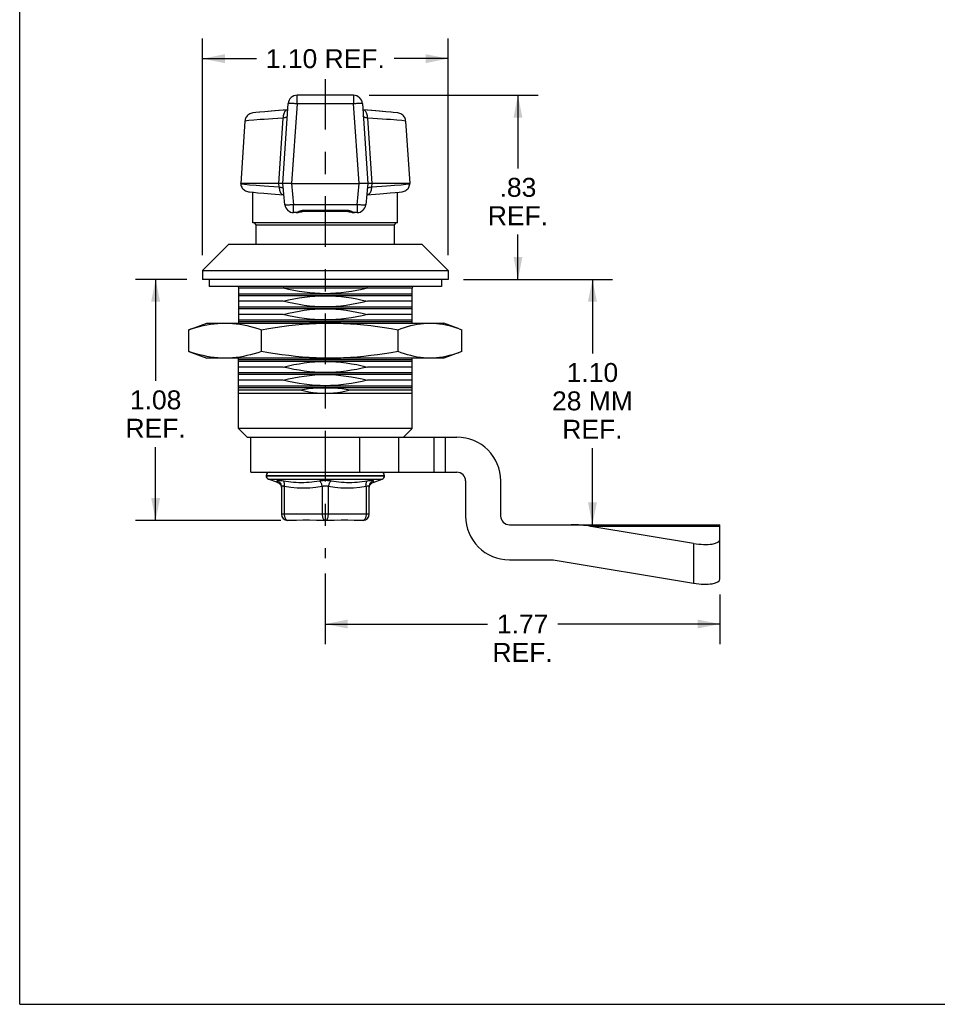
# Model space of a CAD drawing. Header units: inches. Extents: x 0 to 11, y 0 to 8.5.
# Tile 1 of 6: x 0 to 4.1, y 0 to 4.4. Entities that reach past the tile are written whole.
import ezdxf

# ---------------------------------------------------------------- set-up
doc = ezdxf.new("R2010")
doc.units = ezdxf.units.IN
doc.header["$LTSCALE"] = 0.605
doc.header["$MEASUREMENT"] = 0
doc.linetypes.add('CENTER', pattern=[0.6, 0.375, -0.075, 0.075, -0.075])
doc.layers.get('0').update_dxf_attribs({"linetype": 'CONTINUOUS'})
doc.layers.add('DEFAULT_1', color=7, linetype='CENTER')
doc.styles.get("Standard").update_dxf_attribs({"font": 'arial.ttf'})
doc.dimstyles.new('DIMSTYLE_1', dxfattribs={"dimtxt": 0.085, "dimasz": 0.1, "dimexe": 0.09, "dimexo": 0.07, "dimgap": 0.0425, "dimtad": 0, "dimtih": 1, "dimtoh": 1, "dimzin": 4, "dimdsep": 46, "dimtxsty": 'Standard', "dimblk": '_FILLED', "dimblk1": '_FILLED', "dimblk2": '_FILLED', "dimcen": 0.09, "dimazin": 1, "dimtfac": 1, "dimtofl": 0, "dimtmove": 0, "dimatfit": 3, "dimldrblk": '_FILLED', "dimfxl": 0, "dimtolj": 1, "dimtzin": 4, "dimarcsym": 0})

# ---------------------------------------------------------------- blocks, each defined once
blk = doc.blocks.new('_FILLED')
at = {"color": 0, "linetype": 'ByBlock'}
blk.add_solid([(0, 0), (-1, 0.2), (-1, -0.2)], dxfattribs=at)
blk = doc.blocks.new('*D6')
at = {"color": 2, "linetype": 'Continuous'}
for p, q in [((0.8211, 3.3658), (0.8211, 4.3378)), ((1.9234, 3.3658), (1.9234, 4.3378)), ((0.8211, 4.2478), (1.0629, 4.2478)), ((1.9234, 4.2478), (1.6816, 4.2478))]:
    blk.add_line(p, q, dxfattribs=at)
at = {"color": 2, "linetype": 'Continuous', "xscale": 0.1, "yscale": 0.1, "zscale": 0.1, "rotation": 180}
blk.add_blockref('_FILLED', (0.8211, 4.2478), dxfattribs=at)
at = {"color": 2, "linetype": 'Continuous', "xscale": 0.1, "yscale": 0.1, "zscale": 0.1}
blk.add_blockref('_FILLED', (1.9234, 4.2478), dxfattribs=at)
at = {"color": 2, "linetype": 'Continuous', "insert": (1.3723, 4.2903), "char_height": 0.085, "width": 0.533699, "attachment_point": 2, "line_spacing_factor": 0.9}
blk.add_mtext('1.10 REF.', dxfattribs=at)
blk = doc.blocks.new('*D7')
at = {"color": 2, "linetype": 'Continuous'}
for p, q in [((0.7511, 3.2564), (0.5203, 3.2564)), ((0.6103, 3.2564), (0.6103, 2.8001)), ((0.6103, 2.1737), (0.6103, 2.5026)), ((1.1724, 2.1737), (0.5203, 2.1737))]:
    blk.add_line(p, q, dxfattribs=at)
at = {"color": 2, "linetype": 'Continuous', "xscale": 0.1, "yscale": 0.1, "zscale": 0.1}
for p, rotation in [((0.6103, 3.2564), 90), ((0.6103, 2.1737), 270)]:
    blk.add_blockref('_FILLED', p, dxfattribs=dict(at, rotation=rotation))
at = {"color": 2, "linetype": 'Continuous', "insert": (0.6103, 2.7576), "char_height": 0.085, "width": 0.269851, "attachment_point": 2, "line_spacing_factor": 0.9}
blk.add_mtext('1.08\\PREF.', dxfattribs=at)
blk = doc.blocks.new('*D8')
at = {"color": 2, "linetype": 'Continuous'}
for p, q in [((1.5692, 4.0832), (2.3273, 4.0832)), ((2.2373, 4.0832), (2.2373, 3.7548)), ((2.2373, 3.2564), (2.2373, 3.4573)), ((1.9934, 3.2564), (2.3273, 3.2564))]:
    blk.add_line(p, q, dxfattribs=at)
at = {"color": 2, "linetype": 'Continuous', "xscale": 0.1, "yscale": 0.1, "zscale": 0.1}
for p, rotation in [((2.2373, 4.0832), 90), ((2.2373, 3.2564), 270)]:
    blk.add_blockref('_FILLED', p, dxfattribs=dict(at, rotation=rotation))
at = {"color": 2, "linetype": 'Continuous', "insert": (2.2373, 3.7123), "char_height": 0.085, "width": 0.269851, "attachment_point": 2, "line_spacing_factor": 0.9}
blk.add_mtext('.83\\PREF.', dxfattribs=at)
blk = doc.blocks.new('*D9')
at = {"color": 2, "linetype": 'Continuous'}
for p, q in [((1.9934, 3.2564), (2.6617, 3.2564)), ((2.5717, 3.2564), (2.5717, 2.9231)), ((2.5717, 2.1541), (2.5717, 2.4981))]:
    blk.add_line(p, q, dxfattribs=at)
at = {"color": 2, "linetype": 'Continuous', "xscale": 0.1, "yscale": 0.1, "zscale": 0.1}
for p, rotation in [((2.5717, 3.2564), 90), ((2.5717, 2.1541), 270)]:
    blk.add_blockref('_FILLED', p, dxfattribs=dict(at, rotation=rotation))
at = {"color": 2, "linetype": 'Continuous', "insert": (2.5717, 2.8806), "char_height": 0.085, "width": 0.362119, "attachment_point": 2, "line_spacing_factor": 0.9}
blk.add_mtext('1.10\\P28 MM\\PREF.', dxfattribs=at)
blk = doc.blocks.new('*D10')
at = {"color": 2, "linetype": 'Continuous'}
for p, q in [((1.3723, 1.9345), (1.3723, 1.6182)), ((3.1439, 1.8405), (3.1439, 1.6182)), ((1.3723, 1.7082), (2.1001, 1.7082)), ((3.1439, 1.7082), (2.4161, 1.7082))]:
    blk.add_line(p, q, dxfattribs=at)
at = {"color": 2, "linetype": 'Continuous', "xscale": 0.1, "yscale": 0.1, "zscale": 0.1, "rotation": 180}
blk.add_blockref('_FILLED', (1.3723, 1.7082), dxfattribs=at)
at = {"color": 2, "linetype": 'Continuous', "xscale": 0.1, "yscale": 0.1, "zscale": 0.1}
blk.add_blockref('_FILLED', (3.1439, 1.7082), dxfattribs=at)
at = {"color": 2, "linetype": 'Continuous', "insert": (2.2581, 1.7507), "char_height": 0.085, "width": 0.269851, "attachment_point": 2, "line_spacing_factor": 0.9}
blk.add_mtext('1.77\\PREF.', dxfattribs=at)

msp = doc.modelspace()

# ---------------------------------------------------------------- linework, layer by layer
at = {"color": 7, "linetype": 'Continuous'}
for p, q in [((0, 0), (0, 8.5)), ((1.2453, 4.0465), (1.2453, 4.0832)), ((1.4992, 4.0832), (1.2453, 4.0832)), ((1.4992, 4.0832), (1.4992, 4.0465)), ((1.1813, 3.6869), (1.206, 4.0465)), ((1.2453, 4.0465), (1.2206, 3.6869)), ((1.2453, 4.0465), (1.4992, 4.0465)), ((1.5239, 3.6869), (1.4992, 4.0465)), ((1.5385, 4.0465), (1.5632, 3.6869)), ((1.0604, 4.0055), (1.0465, 4.004)), ((1.0776, 4.0073), (1.0603, 4.0055)), ((1.1012, 4.0096), (1.0771, 4.0073)), ((1.1152, 4.0109), (1.1002, 4.0095)), ((1.1305, 4.0122), (1.114, 4.0108)), ((1.147, 4.0135), (1.1294, 4.0121)), ((1.1648, 4.0149), (1.1461, 4.0135)), ((1.1636, 3.6869), (1.1829, 3.9806)), ((1.1838, 4.0162), (1.1641, 4.0148)), ((1.204, 4.0174), (1.1834, 4.0161)), ((1.5611, 4.0161), (1.5405, 4.0174)), ((1.5804, 4.0148), (1.5607, 4.0162)), ((1.5616, 3.9806), (1.5809, 3.6869)), ((1.5984, 4.0135), (1.5797, 4.0149)), ((1.6152, 4.0121), (1.5975, 4.0135)), ((1.6305, 4.0108), (1.614, 4.0122)), ((1.6444, 4.0095), (1.6293, 4.0109)), ((1.6674, 4.0073), (1.6433, 4.0096)), ((1.6766, 4.0063), (1.6669, 4.0073)), ((1.698, 4.004), (1.6763, 4.0064)), ((1.0116, 3.9676), (0.9923, 3.6869)), ((1.0291, 3.9693), (1.0116, 3.9676)), ((1.0507, 3.9713), (1.0291, 3.9693)), ((1.6939, 3.9713), (1.6645, 3.9738)), ((1.7154, 3.9693), (1.6939, 3.9713)), ((1.7329, 3.9676), (1.7154, 3.9693)), ((1.7329, 3.9676), (1.7522, 3.6869)), ((0.9925, 3.6854), (0.9923, 3.6869)), ((1.1637, 3.6869), (0.9923, 3.6869)), ((0.9925, 3.6854), (0.9927, 3.6838)), ((0.9925, 3.6854), (1.0099, 3.6837)), ((1.0099, 3.6837), (1.0316, 3.6816)), ((1.0316, 3.6816), (1.0612, 3.679)), ((1.1741, 3.687), (1.1637, 3.6869)), ((1.1651, 3.6718), (1.1637, 3.6869)), ((1.1908, 3.5917), (1.1813, 3.6869)), ((1.2056, 3.6868), (1.1968, 3.6867)), ((1.2205, 3.6869), (1.2056, 3.6868)), ((1.2205, 3.6869), (1.23, 3.5917)), ((1.2206, 3.6869), (1.5239, 3.6869)), ((1.5146, 3.5917), (1.524, 3.6869)), ((1.5395, 3.6867), (1.524, 3.6869)), ((1.5483, 3.6867), (1.5395, 3.6867)), ((1.5552, 3.6867), (1.5483, 3.6867)), ((1.5632, 3.6869), (1.5538, 3.5917)), ((1.5705, 3.687), (1.5659, 3.687)), ((1.5809, 3.6869), (1.5705, 3.687)), ((1.5809, 3.6869), (1.5794, 3.6718)), ((1.7522, 3.6869), (1.5809, 3.6869)), ((1.7128, 3.6816), (1.7344, 3.6837)), ((1.7344, 3.6837), (1.752, 3.6854)), ((1.7518, 3.6838), (1.752, 3.6854)), ((1.752, 3.6854), (1.7522, 3.6869)), ((1.0272, 3.6502), (1.0316, 3.6497)), ((1.0316, 3.6497), (1.0491, 3.6478)), ((1.0475, 3.5098), (1.0475, 3.6479)), ((1.0491, 3.6478), (1.0698, 3.6456)), ((1.0698, 3.6456), (1.0968, 3.6431)), ((1.1665, 3.6375), (1.1864, 3.6362)), ((1.1837, 3.6364), (1.1841, 3.6364)), ((1.5604, 3.6364), (1.5604, 3.6364)), ((1.6864, 3.6468), (1.7035, 3.6486)), ((1.6971, 3.5098), (1.6971, 3.6479)), ((1.7033, 3.6486), (1.7173, 3.6502)), ((1.23, 3.5562), (1.23, 3.5917)), ((1.5146, 3.5917), (1.23, 3.5917)), ((1.5146, 3.5917), (1.5146, 3.5562)), ((1.2411, 3.5562), (1.23, 3.5562)), ((1.2704, 3.5608), (1.2704, 3.5655)), ((1.4741, 3.5655), (1.2704, 3.5655)), ((1.4741, 3.5608), (1.2704, 3.5608)), ((1.4741, 3.5655), (1.4741, 3.5608)), ((1.5146, 3.5562), (1.5034, 3.5562)), ((1.6971, 3.5098), (1.0475, 3.5098)), ((1.0622, 3.5019), (1.0544, 3.5098)), ((1.0622, 3.4139), (1.0622, 3.5019)), ((1.0622, 3.5019), (1.6823, 3.5019)), ((1.6823, 3.5019), (1.6902, 3.5098)), ((1.6823, 3.4139), (1.6823, 3.5019)), ((0.8211, 3.2958), (0.9392, 3.4139)), ((0.9392, 3.4139), (1.8053, 3.4139)), ((1.9234, 3.2958), (1.8053, 3.4139)), ((0.8211, 3.2958), (0.8211, 3.2564)), ((0.8211, 3.2958), (1.9234, 3.2958)), ((1.9234, 3.2958), (1.9234, 3.2564)), ((1.9234, 3.2564), (0.8211, 3.2564)), ((0.8506, 3.2564), (0.8506, 3.2249)), ((1.8939, 3.2564), (1.8939, 3.2249)), ((1.8939, 3.2249), (0.8506, 3.2249)), ((0.9813, 3.2249), (0.9825, 3.2171)), ((0.9825, 3.2171), (0.9825, 3.0599)), ((1.762, 3.2171), (0.9825, 3.2171)), ((0.9825, 3.1921), (1.762, 3.1921)), ((1.7632, 3.2249), (1.762, 3.2171)), ((1.762, 3.0599), (1.762, 3.2171)), ((1.762, 3.183), (0.9825, 3.183)), ((1.1835, 3.158), (0.9825, 3.158)), ((1.762, 3.158), (1.561, 3.158)), ((0.9825, 3.133), (1.762, 3.133)), ((1.762, 3.1239), (0.9825, 3.1239)), ((1.1835, 3.0989), (0.9825, 3.0989)), ((1.762, 3.0989), (1.561, 3.0989)), ((0.7713, 3.0346), (0.8408, 3.0599)), ((0.8408, 3.0599), (1.9038, 3.0599)), ((0.9825, 3.0739), (1.762, 3.0739)), ((1.762, 3.0649), (0.9825, 3.0649)), ((1.9732, 3.0346), (1.9038, 3.0599)), ((0.7713, 3.0346), (0.759, 3.03)), ((0.759, 2.9323), (0.759, 3.03)), ((1.0858, 2.9323), (1.0858, 3.03)), ((1.6991, 2.9323), (1.6991, 3.03)), ((1.9732, 3.0346), (1.9855, 3.03)), ((1.9855, 2.9323), (1.9855, 3.03)), ((0.759, 2.9323), (0.7713, 2.9277)), ((0.7713, 2.9277), (0.8408, 2.9024)), ((1.9732, 2.9277), (1.9038, 2.9024)), ((1.9855, 2.9323), (1.9732, 2.9277)), ((1.9038, 2.9024), (0.8408, 2.9024)), ((0.9825, 2.5871), (0.9825, 2.9024)), ((0.9825, 2.8968), (1.762, 2.8968)), ((1.762, 2.8877), (0.9825, 2.8877)), ((1.762, 2.5871), (1.762, 2.9024)), ((1.1835, 2.8627), (0.9825, 2.8627)), ((0.9825, 2.8377), (1.762, 2.8377)), ((1.762, 2.8627), (1.561, 2.8627)), ((1.762, 2.8287), (0.9825, 2.8287)), ((1.1835, 2.8037), (0.9825, 2.8037)), ((1.762, 2.8037), (1.561, 2.8037)), ((0.9825, 2.7787), (1.762, 2.7787)), ((1.762, 2.7696), (0.9825, 2.7696)), ((0.9825, 2.7605), (1.26, 2.7605)), ((0.9825, 2.7446), (1.762, 2.7446)), ((1.4845, 2.7605), (1.762, 2.7605)), ((0.9825, 2.5871), (1.0219, 2.5478)), ((1.762, 2.5871), (0.9825, 2.5871)), ((1.762, 2.5871), (1.7227, 2.5478)), ((1.0219, 2.5478), (1.9628, 2.5478)), ((1.0376, 2.3903), (1.0376, 2.5478)), ((1.5256, 2.5478), (1.5256, 2.3903)), ((1.7017, 2.3903), (1.7017, 2.5478)), ((1.8597, 2.5478), (1.8597, 2.3903)), ((1.9112, 2.3903), (1.9112, 2.5478)), ((1.0376, 2.3903), (1.9628, 2.3903)), ((1.1065, 2.3738), (1.1065, 2.3745)), ((1.1065, 2.3745), (1.638, 2.3745)), ((1.638, 2.3738), (1.1065, 2.3738)), ((1.1573, 2.3442), (1.1169, 2.359)), ((1.1169, 2.359), (1.6277, 2.359)), ((1.5872, 2.3442), (1.6277, 2.359)), ((1.638, 2.3738), (1.638, 2.3745)), ((2.0022, 2.3509), (2.0022, 2.1934)), ((2.1597, 2.1934), (2.1597, 2.3509)), ((1.1734, 2.3286), (1.1745, 2.3253)), ((1.1754, 2.3258), (1.1754, 2.2013)), ((1.1892, 2.2013), (1.1892, 2.3258)), ((1.3585, 2.3258), (1.3585, 2.2013)), ((1.386, 2.2013), (1.386, 2.3258)), ((1.5553, 2.3258), (1.5553, 2.2013)), ((1.5691, 2.2013), (1.5691, 2.3258)), ((1.5691, 2.2013), (1.1754, 2.2013)), ((1.2424, 2.1737), (1.203, 2.1737)), ((1.2706, 2.174), (1.2424, 2.1737)), ((1.4117, 2.1737), (1.3329, 2.1737)), ((1.4437, 2.174), (1.4117, 2.1737)), ((1.5416, 2.1737), (1.5021, 2.1737)), ((2.199, 2.1541), (3.1439, 2.1541)), ((3.1439, 2.1469), (2.5643, 2.1469)), ((3.0258, 2.0703), (2.5643, 2.1469)), ((3.1439, 1.9105), (3.1439, 2.1541)), ((3.0258, 2.0703), (3.0258, 1.8919)), ((2.199, 1.9966), (2.3959, 1.9966)), ((2.3959, 1.9966), (3.0258, 1.8919)), ((0, 0), (11, 0))]:
    msp.add_line(p, q, dxfattribs=at)
for points in [[(1.206, 4.0465), (1.2064, 4.0469), (1.2074, 4.0471), (1.2091, 4.0473), (1.2113, 4.0475), (1.2142, 4.0476), (1.2176, 4.0476), (1.2215, 4.0476), (1.2257, 4.0475), (1.2303, 4.0473), (1.2352, 4.0471), (1.2402, 4.0469), (1.2453, 4.0465)], [(1.4992, 4.0465), (1.5043, 4.0469), (1.5094, 4.0471), (1.5142, 4.0473), (1.5188, 4.0475), (1.5231, 4.0476), (1.5269, 4.0476), (1.5303, 4.0476), (1.5332, 4.0475), (1.5355, 4.0473), (1.5371, 4.0471), (1.5381, 4.0469), (1.5385, 4.0465)], [(1.0465, 4.004), (1.0418, 4.0032), (1.0372, 4.0018), (1.0327, 3.9998), (1.0286, 3.9973), (1.0248, 3.9943), (1.0213, 3.9909), (1.0184, 3.9871), (1.0159, 3.983), (1.014, 3.9786), (1.0126, 3.9742), (1.0118, 3.9696), (1.0116, 3.9676)], [(1.1829, 3.9806), (1.1595, 3.9793), (1.1373, 3.978), (1.1166, 3.9765), (1.0975, 3.9751), (1.08, 3.9738), (1.0507, 3.9713)], [(1.2013, 4.0172), (1.2008, 4.0172), (1.1982, 4.0166), (1.1957, 4.0154), (1.1933, 4.0136), (1.1911, 4.0112), (1.1891, 4.0081), (1.1873, 4.0046), (1.1857, 4.0005), (1.1845, 3.996), (1.1836, 3.9911), (1.1831, 3.986), (1.1829, 3.9806)], [(1.202, 3.9878), (1.2016, 3.9868), (1.2006, 3.9858), (1.199, 3.9848), (1.1968, 3.9839), (1.194, 3.983), (1.1907, 3.9822), (1.187, 3.9814), (1.1829, 3.9806)], [(1.5616, 3.9806), (1.5575, 3.9814), (1.5538, 3.9822), (1.5505, 3.983), (1.5478, 3.9839), (1.5456, 3.9848), (1.5439, 3.9858), (1.5429, 3.9868), (1.5425, 3.9878)], [(1.5616, 3.9806), (1.5615, 3.9858), (1.561, 3.9908), (1.5602, 3.9954), (1.5591, 3.9997), (1.5576, 4.0037), (1.5559, 4.0073), (1.5539, 4.0105), (1.5516, 4.0132), (1.5492, 4.0152), (1.5465, 4.0165), (1.5438, 4.0172), (1.5433, 4.0172)], [(1.6645, 3.9738), (1.647, 3.9751), (1.6279, 3.9766), (1.6072, 3.978), (1.5851, 3.9793), (1.5616, 3.9806)], [(1.7329, 3.9676), (1.7327, 3.9696), (1.7319, 3.9742), (1.7305, 3.9786), (1.7286, 3.983), (1.7261, 3.9871), (1.7232, 3.9909), (1.7198, 3.9943), (1.716, 3.9973), (1.7118, 3.9998), (1.7074, 4.0018), (1.7028, 4.0032), (1.698, 4.004)], [(0.9927, 3.6838), (0.9936, 3.6793), (0.995, 3.6749), (0.997, 3.6707), (0.9995, 3.6667), (1.0024, 3.663), (1.0058, 3.6596), (1.0096, 3.6567), (1.0137, 3.6543), (1.018, 3.6524), (1.0226, 3.651), (1.0272, 3.6502)], [(1.0612, 3.679), (1.0789, 3.6776), (1.0981, 3.6761), (1.1189, 3.6746), (1.1413, 3.6732), (1.1651, 3.6718)], [(1.1651, 3.6718), (1.1653, 3.6667), (1.1659, 3.6619), (1.1668, 3.6574), (1.168, 3.6532), (1.1695, 3.6493), (1.1713, 3.6458), (1.1734, 3.6428), (1.1757, 3.6402), (1.1782, 3.6383), (1.1809, 3.637), (1.1837, 3.6364)], [(1.1651, 3.6718), (1.1691, 3.671), (1.1727, 3.6701), (1.1758, 3.6693), (1.1785, 3.6684), (1.1806, 3.6675), (1.1822, 3.6666), (1.1831, 3.6656), (1.1835, 3.6647)], [(1.1813, 3.6869), (1.181, 3.687), (1.1801, 3.687), (1.1786, 3.687), (1.1741, 3.687)], [(1.1968, 3.6867), (1.1898, 3.6867), (1.1869, 3.6867), (1.1845, 3.6867), (1.1827, 3.6868), (1.1817, 3.6869), (1.1813, 3.6869)], [(1.5632, 3.6869), (1.5629, 3.6869), (1.5619, 3.6868), (1.5602, 3.6868), (1.558, 3.6867), (1.5552, 3.6867)], [(1.5794, 3.6718), (1.5792, 3.6667), (1.5786, 3.6619), (1.5777, 3.6574), (1.5765, 3.6532), (1.575, 3.6493), (1.5732, 3.6458), (1.5712, 3.6428), (1.5688, 3.6403), (1.5663, 3.6383), (1.5637, 3.637), (1.5608, 3.6364), (1.5604, 3.6364)], [(1.561, 3.6647), (1.5614, 3.6656), (1.5624, 3.6666), (1.5639, 3.6675), (1.5661, 3.6684), (1.5687, 3.6693), (1.5718, 3.6701), (1.5754, 3.671), (1.5794, 3.6718)], [(1.5659, 3.687), (1.5644, 3.687), (1.5635, 3.687), (1.5632, 3.6869)], [(1.5794, 3.6718), (1.6032, 3.6732), (1.6256, 3.6746), (1.6465, 3.6761), (1.6658, 3.6776), (1.6833, 3.679), (1.7128, 3.6816)], [(1.7173, 3.6502), (1.722, 3.651), (1.7265, 3.6524), (1.7309, 3.6543), (1.735, 3.6567), (1.7388, 3.6596), (1.7421, 3.663), (1.7451, 3.6667), (1.7475, 3.6707), (1.7495, 3.6749), (1.7509, 3.6793), (1.7518, 3.6838)], [(1.0968, 3.6431), (1.1124, 3.6417), (1.1291, 3.6403), (1.1472, 3.6389), (1.1665, 3.6375)], [(1.5582, 3.6362), (1.5787, 3.6375), (1.5981, 3.6389), (1.6164, 3.6404), (1.6334, 3.6418), (1.6489, 3.6432), (1.6629, 3.6445), (1.6864, 3.6468)], [(1.23, 3.5917), (1.2249, 3.5912), (1.2199, 3.5908), (1.2151, 3.5905), (1.2105, 3.5903), (1.2062, 3.5901), (1.2024, 3.5901), (1.199, 3.5901), (1.1962, 3.5903), (1.1939, 3.5905), (1.1922, 3.5908), (1.1912, 3.5912), (1.1908, 3.5917)], [(1.5538, 3.5917), (1.5534, 3.5912), (1.5523, 3.5908), (1.5507, 3.5905), (1.5484, 3.5903), (1.5455, 3.5901), (1.5421, 3.5901), (1.5383, 3.5901), (1.5341, 3.5903), (1.5295, 3.5905), (1.5247, 3.5908), (1.5197, 3.5912), (1.5146, 3.5917)], [(1.2547, 3.5611), (1.2498, 3.5588), (1.2474, 3.5578), (1.2452, 3.557), (1.2431, 3.5564), (1.2411, 3.5562)], [(1.2411, 3.5562), (1.2415, 3.5562), (1.2448, 3.5564), (1.248, 3.5568), (1.2511, 3.5573), (1.2542, 3.558)], [(1.2542, 3.558), (1.26, 3.5593), (1.2627, 3.5599), (1.2654, 3.5604), (1.268, 3.5607), (1.2704, 3.5608)], [(1.2704, 3.5655), (1.2678, 3.5653), (1.2653, 3.5649), (1.2626, 3.5642), (1.2599, 3.5633), (1.2573, 3.5623), (1.2547, 3.5611)], [(1.4947, 3.5588), (1.4898, 3.5611), (1.4872, 3.5623), (1.4846, 3.5634), (1.4819, 3.5643), (1.4793, 3.5649), (1.4767, 3.5653), (1.4741, 3.5655)], [(1.4741, 3.5608), (1.4767, 3.5607), (1.4792, 3.5604), (1.4818, 3.56), (1.4845, 3.5594)], [(1.4845, 3.5594), (1.4901, 3.5581), (1.493, 3.5574), (1.4961, 3.5568), (1.4994, 3.5564), (1.5028, 3.5562), (1.5034, 3.5562)], [(1.5034, 3.5562), (1.5014, 3.5564), (1.4993, 3.557), (1.4971, 3.5578), (1.4947, 3.5588)], [(1.3723, 3.1921), (1.3491, 3.1925), (1.3257, 3.1937), (1.3021, 3.1957), (1.2784, 3.1985), (1.2547, 3.2021), (1.2309, 3.2064), (1.2072, 3.2114), (1.1835, 3.2171)], [(1.561, 3.2171), (1.5375, 3.2114), (1.5139, 3.2065), (1.4902, 3.2021), (1.4665, 3.1985), (1.4428, 3.1957), (1.4192, 3.1937), (1.3957, 3.1925), (1.3723, 3.1921)], [(1.1835, 3.158), (1.2072, 3.1637), (1.2309, 3.1687), (1.2547, 3.173), (1.2784, 3.1766), (1.3021, 3.1794), (1.3257, 3.1814), (1.3491, 3.1826), (1.3723, 3.183)], [(1.3723, 3.133), (1.3488, 3.1334), (1.3253, 3.1346), (1.3017, 3.1367), (1.278, 3.1395), (1.2544, 3.1431), (1.2307, 3.1474), (1.2071, 3.1523), (1.1835, 3.158)], [(1.3723, 3.183), (1.3957, 3.1826), (1.4192, 3.1814), (1.4428, 3.1793), (1.4665, 3.1765), (1.4902, 3.1729), (1.5139, 3.1686), (1.5375, 3.1636), (1.561, 3.158)], [(1.561, 3.158), (1.5374, 3.1523), (1.5138, 3.1474), (1.4901, 3.1431), (1.4663, 3.1395), (1.4426, 3.1366), (1.419, 3.1346), (1.3955, 3.1334), (1.3723, 3.133)], [(1.1835, 3.0989), (1.2071, 3.1046), (1.2307, 3.1096), (1.2544, 3.1139), (1.278, 3.1175), (1.3017, 3.1203), (1.3253, 3.1223), (1.3488, 3.1235), (1.3723, 3.1239)], [(1.3723, 3.0739), (1.3488, 3.0744), (1.3253, 3.0756), (1.3017, 3.0776), (1.278, 3.0804), (1.2544, 3.084), (1.2307, 3.0883), (1.2071, 3.0933), (1.1835, 3.0989)], [(1.3723, 3.1239), (1.3955, 3.1235), (1.419, 3.1223), (1.4426, 3.1203), (1.4663, 3.1175), (1.4901, 3.1139), (1.5138, 3.1096), (1.5374, 3.1046), (1.561, 3.0989)], [(1.561, 3.0989), (1.5374, 3.0933), (1.5138, 3.0883), (1.4901, 3.084), (1.4663, 3.0804), (1.4426, 3.0776), (1.419, 3.0756), (1.3955, 3.0743), (1.3723, 3.0739)], [(0.759, 3.03), (0.7753, 3.0353), (0.7916, 3.0402), (0.808, 3.0447), (0.8243, 3.0486), (0.8406, 3.052), (0.857, 3.0548), (0.8733, 3.057), (0.8897, 3.0586), (0.906, 3.0596), (0.9224, 3.0599)], [(0.9224, 3.0599), (0.9388, 3.0596), (0.9551, 3.0586), (0.9715, 3.057), (0.9878, 3.0548), (1.0042, 3.052), (1.0205, 3.0486), (1.0368, 3.0447), (1.0532, 3.0402), (1.0695, 3.0353), (1.0858, 3.03)], [(1.0858, 3.03), (1.1164, 3.0353), (1.1471, 3.0402), (1.1777, 3.0447), (1.2083, 3.0486), (1.239, 3.052), (1.2696, 3.0548), (1.3003, 3.057), (1.331, 3.0586), (1.3617, 3.0596), (1.3924, 3.0599)], [(1.2904, 3.0599), (1.3017, 3.0612), (1.3253, 3.0633), (1.3488, 3.0645), (1.3723, 3.0649)], [(1.3723, 3.0649), (1.3955, 3.0645), (1.419, 3.0633), (1.4426, 3.0613), (1.4541, 3.0599)], [(1.3924, 3.0599), (1.4232, 3.0596), (1.4539, 3.0586), (1.4846, 3.057), (1.5153, 3.0548), (1.5459, 3.052), (1.5766, 3.0486), (1.6072, 3.0447), (1.6378, 3.0402), (1.6685, 3.0353), (1.6991, 3.03)], [(1.6991, 3.03), (1.7134, 3.0353), (1.7277, 3.0402), (1.742, 3.0447), (1.7563, 3.0486), (1.7706, 3.052), (1.7849, 3.0548), (1.7993, 3.057), (1.8136, 3.0586), (1.828, 3.0596), (1.8423, 3.0599)], [(1.8423, 3.0599), (1.8567, 3.0596), (1.871, 3.0586), (1.8853, 3.057), (1.8997, 3.0548), (1.914, 3.052), (1.9283, 3.0486), (1.9426, 3.0447), (1.9569, 3.0402), (1.9712, 3.0353)], [(0.9224, 2.9024), (0.906, 2.9027), (0.8897, 2.9037), (0.8733, 2.9053), (0.857, 2.9075), (0.8406, 2.9103), (0.8243, 2.9137), (0.808, 2.9176), (0.7916, 2.9221), (0.7753, 2.927), (0.759, 2.9323)], [(1.0858, 2.9323), (1.0695, 2.927), (1.0532, 2.9221), (1.0368, 2.9176), (1.0205, 2.9137), (1.0042, 2.9103), (0.9878, 2.9075), (0.9715, 2.9053), (0.9551, 2.9037), (0.9388, 2.9027), (0.9224, 2.9024)], [(1.3924, 2.9024), (1.3617, 2.9027), (1.331, 2.9037), (1.3003, 2.9053), (1.2696, 2.9075), (1.239, 2.9103), (1.2083, 2.9137), (1.1777, 2.9176), (1.1471, 2.9221), (1.1164, 2.927), (1.0858, 2.9323)], [(1.6991, 2.9323), (1.6685, 2.927), (1.6378, 2.9221), (1.6072, 2.9176), (1.5766, 2.9137), (1.5459, 2.9103), (1.5153, 2.9075), (1.4846, 2.9053), (1.4539, 2.9037), (1.4232, 2.9027), (1.3924, 2.9024)], [(1.8423, 2.9024), (1.828, 2.9027), (1.8136, 2.9037), (1.7993, 2.9053), (1.785, 2.9075), (1.7706, 2.9103), (1.7563, 2.9137), (1.742, 2.9176), (1.7277, 2.9221), (1.7134, 2.927), (1.6991, 2.9323)], [(1.9712, 2.927), (1.9569, 2.9221), (1.9426, 2.9176), (1.9283, 2.9137), (1.914, 2.9103), (1.8997, 2.9075), (1.8853, 2.9053), (1.871, 2.9037), (1.8567, 2.9027), (1.8423, 2.9024)], [(1.1835, 2.8627), (1.2071, 2.8684), (1.2307, 2.8734), (1.2544, 2.8777), (1.278, 2.8812), (1.3017, 2.8841), (1.3253, 2.8861), (1.3488, 2.8873), (1.3723, 2.8877)], [(1.3723, 2.8968), (1.3488, 2.8972), (1.3253, 2.8984), (1.3017, 2.9004), (1.2852, 2.9024)], [(1.4593, 2.9024), (1.4426, 2.9004), (1.419, 2.8984), (1.3955, 2.8972), (1.3723, 2.8968)], [(1.3723, 2.8877), (1.3955, 2.8873), (1.419, 2.8861), (1.4426, 2.8841), (1.4663, 2.8813), (1.4901, 2.8777), (1.5138, 2.8734), (1.5374, 2.8684), (1.561, 2.8627)], [(1.3723, 2.8377), (1.3488, 2.8381), (1.3253, 2.8393), (1.3017, 2.8414), (1.278, 2.8442), (1.2544, 2.8478), (1.2307, 2.8521), (1.2071, 2.8571), (1.1835, 2.8627)], [(1.561, 2.8627), (1.5374, 2.8571), (1.5138, 2.8521), (1.4901, 2.8478), (1.4663, 2.8442), (1.4426, 2.8414), (1.419, 2.8393), (1.3955, 2.8381), (1.3723, 2.8377)], [(1.1835, 2.8037), (1.2071, 2.8093), (1.2307, 2.8143), (1.2544, 2.8186), (1.278, 2.8222), (1.3017, 2.825), (1.3253, 2.827), (1.3488, 2.8283), (1.3723, 2.8287)], [(1.3723, 2.7787), (1.3488, 2.7791), (1.3253, 2.7803), (1.3017, 2.7823), (1.278, 2.7852), (1.2544, 2.7887), (1.2307, 2.793), (1.2071, 2.798), (1.1835, 2.8037)], [(1.3723, 2.8287), (1.3955, 2.8283), (1.419, 2.8271), (1.4426, 2.825), (1.4663, 2.8222), (1.4901, 2.8186), (1.5138, 2.8143), (1.5374, 2.8093), (1.561, 2.8037)], [(1.561, 2.8037), (1.5374, 2.798), (1.5138, 2.793), (1.4901, 2.7887), (1.4663, 2.7851), (1.4426, 2.7823), (1.419, 2.7803), (1.3955, 2.7791), (1.3723, 2.7787)], [(1.26, 2.7605), (1.2787, 2.7632), (1.2975, 2.7655), (1.3162, 2.7673), (1.3349, 2.7686), (1.3536, 2.7694), (1.3723, 2.7696)], [(1.26, 2.7605), (1.2793, 2.7556), (1.2984, 2.7516), (1.3173, 2.7485), (1.3359, 2.7463), (1.3542, 2.745), (1.3723, 2.7446)], [(1.3723, 2.7696), (1.3909, 2.7694), (1.4096, 2.7686), (1.4284, 2.7673), (1.4471, 2.7655), (1.4659, 2.7632), (1.4845, 2.7605)], [(1.3723, 2.7446), (1.3903, 2.745), (1.4086, 2.7463), (1.4272, 2.7485), (1.4461, 2.7515), (1.4652, 2.7555), (1.4845, 2.7605)], [(1.1565, 2.3517), (1.1567, 2.3524), (1.1575, 2.353), (1.1589, 2.3534), (1.1609, 2.3537), (1.1634, 2.3538), (1.1664, 2.3537), (1.1699, 2.3534), (1.1739, 2.353), (1.1782, 2.3524)], [(1.157, 2.3468), (1.1568, 2.3481), (1.1567, 2.3498), (1.1565, 2.3517)], [(1.1754, 2.3258), (1.1752, 2.3292), (1.1746, 2.3325), (1.1735, 2.3357), (1.1721, 2.3387), (1.1703, 2.3416), (1.1681, 2.3442), (1.1656, 2.3466), (1.1628, 2.3486), (1.1598, 2.3504), (1.1565, 2.3517)], [(1.1573, 2.3443), (1.1573, 2.3444), (1.1572, 2.3449), (1.157, 2.3468)], [(1.1573, 2.3442), (1.1591, 2.3435), (1.1622, 2.3419), (1.1651, 2.3399), (1.1677, 2.3375), (1.17, 2.3348), (1.1719, 2.3318), (1.1734, 2.3286)], [(1.1782, 2.3524), (1.1947, 2.3498), (1.2063, 2.3481), (1.218, 2.3468), (1.2297, 2.3457), (1.2414, 2.3449), (1.2531, 2.3444), (1.2647, 2.3443), (1.2764, 2.3444), (1.288, 2.3449), (1.2996, 2.3457), (1.3112, 2.3468), (1.3227, 2.3481), (1.3342, 2.3498), (1.3458, 2.3517)], [(1.1892, 2.3258), (1.1895, 2.3292), (1.1896, 2.3325), (1.1895, 2.3357), (1.1892, 2.3387), (1.1886, 2.3416), (1.1879, 2.3442), (1.1869, 2.3466), (1.1858, 2.3486), (1.1845, 2.3504), (1.183, 2.3517)], [(1.3458, 2.3517), (1.3499, 2.3523), (1.3542, 2.3528), (1.3586, 2.3532), (1.3631, 2.3535), (1.3677, 2.3537), (1.3723, 2.3538)], [(1.3585, 2.3258), (1.3579, 2.3292), (1.3572, 2.3325), (1.3563, 2.3357), (1.3552, 2.3387), (1.3539, 2.3416), (1.3525, 2.3442), (1.351, 2.3466), (1.3493, 2.3486), (1.3476, 2.3504), (1.3458, 2.3517)], [(1.3723, 2.3538), (1.3769, 2.3537), (1.3814, 2.3535), (1.386, 2.3532), (1.3904, 2.3528), (1.3946, 2.3523), (1.3988, 2.3517)], [(1.3988, 2.3517), (1.397, 2.3504), (1.3953, 2.3487), (1.3937, 2.3468), (1.3922, 2.3445), (1.3907, 2.3419), (1.3895, 2.339), (1.3883, 2.336), (1.3874, 2.3327), (1.3866, 2.3292), (1.386, 2.3258)], [(1.3988, 2.3517), (1.4103, 2.3498), (1.4217, 2.3481), (1.4333, 2.3468), (1.4449, 2.3457), (1.4565, 2.3449), (1.4681, 2.3444), (1.4797, 2.3443), (1.4914, 2.3444), (1.5031, 2.3449), (1.5147, 2.3457), (1.5264, 2.3468), (1.5381, 2.3481), (1.5498, 2.3498)], [(1.5498, 2.3498), (1.5663, 2.3524), (1.5706, 2.353), (1.5746, 2.3534), (1.5781, 2.3537), (1.5811, 2.3538), (1.5836, 2.3537), (1.5856, 2.3534), (1.587, 2.353), (1.5878, 2.3524), (1.588, 2.3517)], [(1.5553, 2.3258), (1.555, 2.3292), (1.5549, 2.3325), (1.555, 2.3357), (1.5554, 2.3387), (1.5559, 2.3416), (1.5566, 2.3442), (1.5576, 2.3466), (1.5587, 2.3486), (1.5601, 2.3504), (1.5615, 2.3517)], [(1.588, 2.3517), (1.5848, 2.3504), (1.5818, 2.3487), (1.5791, 2.3468), (1.5766, 2.3445), (1.5745, 2.3419), (1.5726, 2.339), (1.5711, 2.336), (1.57, 2.3327), (1.5693, 2.3292), (1.5691, 2.3258)], [(1.57, 2.3253), (1.5711, 2.3286), (1.5726, 2.3318), (1.5746, 2.3348), (1.5769, 2.3375), (1.5795, 2.3399), (1.5823, 2.3419), (1.5854, 2.3435), (1.5872, 2.3442)], [(1.588, 2.3517), (1.5878, 2.3498), (1.5877, 2.3481), (1.5875, 2.3468), (1.5873, 2.3449)], [(1.5873, 2.3449), (1.5873, 2.3444), (1.5873, 2.3443)], [(1.1745, 2.3253), (1.1752, 2.3218), (1.1754, 2.3184)], [(1.1892, 2.3258), (1.1867, 2.3265), (1.1845, 2.3271), (1.1825, 2.3275), (1.1807, 2.3278), (1.1791, 2.3279), (1.1778, 2.3278), (1.1768, 2.3275), (1.176, 2.3271), (1.1756, 2.3265), (1.1754, 2.3258)], [(1.3585, 2.3258), (1.3303, 2.3217), (1.3021, 2.3192), (1.2738, 2.3184), (1.2456, 2.3192), (1.2174, 2.3217), (1.1892, 2.3258)], [(1.3723, 2.3279), (1.3699, 2.3278), (1.3675, 2.3276), (1.3652, 2.3274), (1.3629, 2.3269), (1.3606, 2.3264), (1.3585, 2.3258)], [(1.386, 2.3258), (1.3839, 2.3264), (1.3817, 2.3269), (1.3793, 2.3274), (1.377, 2.3276), (1.3746, 2.3278), (1.3723, 2.3279)], [(1.5553, 2.3258), (1.5271, 2.3217), (1.4989, 2.3192), (1.4707, 2.3184), (1.4425, 2.3192), (1.4143, 2.3217), (1.386, 2.3258)], [(1.5691, 2.3258), (1.569, 2.3265), (1.5685, 2.3271), (1.5677, 2.3275), (1.5667, 2.3278), (1.5654, 2.3279), (1.5638, 2.3278), (1.562, 2.3275), (1.56, 2.3271), (1.5578, 2.3265), (1.5553, 2.3258)], [(1.5691, 2.3184), (1.5693, 2.3218), (1.57, 2.3253)], [(1.203, 2.1737), (1.2014, 2.1739), (1.1999, 2.1744), (1.1984, 2.1753), (1.197, 2.1765), (1.1956, 2.178), (1.1944, 2.1798), (1.1932, 2.1818), (1.1922, 2.1841), (1.1913, 2.1866), (1.1906, 2.1894), (1.19, 2.1922), (1.1895, 2.1952), (1.1893, 2.1982), (1.1892, 2.2013)], [(1.3329, 2.1737), (1.3009, 2.174), (1.2855, 2.1741), (1.2706, 2.174)], [(1.3585, 2.2013), (1.3585, 2.1991), (1.3587, 2.1969), (1.3589, 2.1947), (1.3592, 2.1925), (1.3596, 2.1902), (1.3602, 2.188), (1.3609, 2.1859), (1.3616, 2.1838), (1.3625, 2.1818), (1.3636, 2.1799), (1.3647, 2.1782), (1.366, 2.1767), (1.3674, 2.1755), (1.369, 2.1746), (1.3706, 2.174), (1.3723, 2.1737)], [(1.3723, 2.1737), (1.3739, 2.1739), (1.3755, 2.1745), (1.3772, 2.1755), (1.3787, 2.1769), (1.3801, 2.1787), (1.3815, 2.1808), (1.3826, 2.1831), (1.3836, 2.1857), (1.3844, 2.1883), (1.3851, 2.1911), (1.3855, 2.1938), (1.3858, 2.1964), (1.386, 2.199), (1.386, 2.2013)], [(1.5021, 2.1737), (1.4739, 2.174), (1.459, 2.1741), (1.4437, 2.174)], [(1.5553, 2.2013), (1.5552, 2.1982), (1.555, 2.1952), (1.5546, 2.1922), (1.554, 2.1894), (1.5532, 2.1866), (1.5523, 2.1841), (1.5513, 2.1818), (1.5501, 2.1798), (1.5489, 2.178), (1.5475, 2.1765), (1.5461, 2.1753), (1.5446, 2.1744), (1.5431, 2.1739), (1.5416, 2.1737)]]:
    msp.add_lwpolyline(points, dxfattribs=at)
for centre, radius, start, end in [((1.2453, 4.0438), 0.0394, 90, 176.07), ((1.4992, 4.0438), 0.0394, 3.93, 90), ((1.23, 3.5956), 0.0394, 185.67, 270), ((1.5146, 3.5956), 0.0394, 270, 354.33), ((1.9628, 2.3509), 0.1969, 0, 90), ((1.1223, 2.3745), 0.0157, 90, 180), ((1.6223, 2.3745), 0.0157, 0, 90), ((1.9628, 2.3509), 0.0394, 0, 90), ((1.1223, 2.3738), 0.0157, 180, 250), ((1.6223, 2.3738), 0.0157, 290, 360), ((1.203, 2.2013), 0.0276, 180, 270), ((1.5416, 2.2013), 0.0276, 270, 360), ((2.199, 2.1934), 0.1969, 180, 270), ((2.199, 2.1934), 0.0394, 180, 270)]:
    msp.add_arc(centre, radius, start, end, dxfattribs=at)
for centre, major_axis, ratio, start_param, end_param in [((1.3723, 0.6186), (0, 2.8871), 0.15, 0.444729, 0.451027), ((1.3723, 0.6186), (0, 2.8871), 0.15, -0.451027, -0.444729), ((2.4758, 2.036), (0.2587, 0), 0.456554, 1.22173, 1.570796), ((3.0258, 2.1085), (0.1179, -0.0218), 0.314165, -1.512744, 0.058053), ((3.0258, 1.9302), (0.1179, -0.0218), 0.314165, -1.512744, 0.058053)]:
    msp.add_ellipse(centre, major_axis=major_axis, ratio=ratio, start_param=start_param, end_param=end_param, dxfattribs=at)
at = {"layer": 'DEFAULT_1', "color": 2, "linetype": 'CENTER'}
msp.add_line((1.3723, 4.1563), (1.3723, 2.0045), dxfattribs=at)

# ---------------------------------------------------------------- dimensions: what is measured, and where the dimension line sits
at = {"color": 2, "linetype": 'Continuous'}
for base, p1, p2, text, picture, middle in [((1.9234, 4.2478), (0.8211, 3.2958), (1.9234, 3.2958), '<> REF.', '*D6', (1.3723, 4.2478)), ((3.1439, 1.7082), (1.3723, 2.0045), (3.1439, 1.9105), '<>\\PREF.', '*D10', (2.2581, 1.6444))]:
    dim = msp.add_linear_dim(base=base, p1=p1, p2=p2, text=text, dimstyle='DIMSTYLE_1', dxfattribs=at)
    dim.commit()
    dim.dimension.update_dxf_attribs({"geometry": picture, "text_midpoint": middle, "dimtype": 160})
for base, p1, p2, angle, text, picture, middle in [((2.2373, 4.0832), (1.9234, 3.2564), (1.4992, 4.0832), 90, '<>\\PREF.', '*D8', (2.2373, 3.6061)), ((0.6103, 2.1737), (0.8211, 3.2564), (1.2424, 2.1737), 270, '<>\\PREF.', '*D7', (0.6103, 2.6513)), ((2.5717, 2.1541), (1.9234, 3.2564), (2.4758, 2.1541), 270, '<>\\P28 MM\\PREF.', '*D9', (2.5717, 2.7106))]:
    dim = msp.add_linear_dim(base=base, p1=p1, p2=p2, angle=angle, text=text, dimstyle='DIMSTYLE_1', dxfattribs=at)
    dim.commit()
    dim.dimension.update_dxf_attribs({"geometry": picture, "text_midpoint": middle, "dimtype": 160})

doc.saveas('drawing.dxf')
